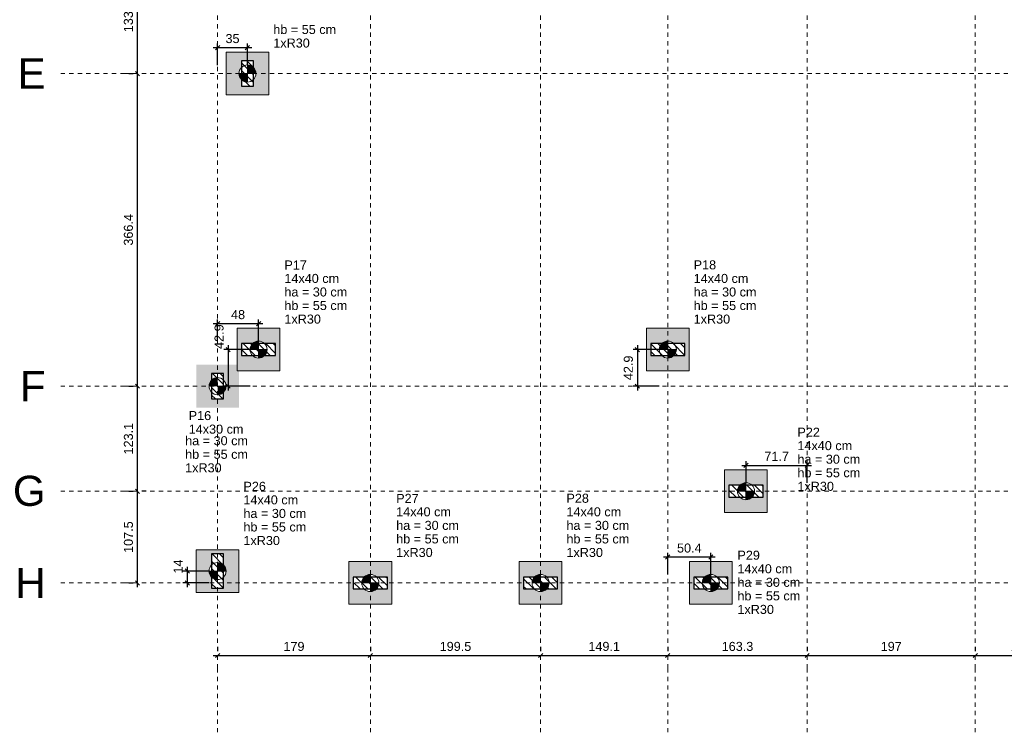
# Model space of a CAD drawing. Header units: millimetres. Extents: x 1434 to 2277, y -793 to -278.
# Tile 31 of 111: x 1519 to 1542, y -520 to -503. Entities that reach past the tile are written whole.
import ezdxf

# ---------------------------------------------------------------- set-up
doc = ezdxf.new("R2010")
doc.units = ezdxf.units.MM
doc.linetypes.add('Dashed', pattern=[0.75, 0.5, -0.25])
for name, color, linetype, lineweight in [('LC-Cotas', 7, 'Continuous', 5), ('LC-Eixos', 9, 'Dashed', 5), ('LC-Estacas dos blocos', 252, 'Continuous', 5), ('LC-Hachuras dos blocos', 43, 'Continuous', 5), ('LC-Hachuras dos pilares', 9, 'Continuous', 5), ('LC-Seção das fundações', 7, 'Continuous', 5), ('LC-Seção dos pilares', 4, 'Continuous', 30), ('LC-Textos', 192, 'Continuous', 20)]:
    doc.layers.add(name, color=color, linetype=linetype, lineweight=lineweight)
doc.styles.add('ARIAL', font='arial.ttf')
doc.styles.get("Standard").update_dxf_attribs({"font": 'arial.ttf'})
doc.dimstyles.new('UM_50.000000', dxfattribs={"dimtxt": 0.18, "dimasz": 0.1, "dimexe": 0.1, "dimexo": 0.2, "dimgap": 0, "dimtad": 1, "dimtih": 1, "dimtoh": 1, "dimdec": 1, "dimlfac": 50, "dimzin": 0, "dimdsep": 46, "dimtxsty": 'Standard', "dimcen": 0.09, "dimdle": 0.1, "dimadec": 1, "dimazin": 2, "dimtfac": 1, "dimtdec": 4, "dimtofl": 0, "dimtmove": 0, "dimatfit": 3, "dimfxl": 1, "dimtolj": 1, "dimarcsym": 0})
pattern_1 = [(135, (1523.5588, -516.48269), (-0.08838835, -0.08838835), [])]

# ---------------------------------------------------------------- blocks, each defined once
blk = doc.blocks.new('_Oblique')
at = {"color": 0, "linetype": 'ByBlock', "lineweight": -2}
blk.add_line((-0.5, -0.5), (0.5, 0.5), dxfattribs=at)
blk = doc.blocks.new('*D70')
at = {"layer": 'LC-Cotas', "color": 0, "lineweight": -2, "transparency": 16777216}
for p, q in [((1524.149, -510.863), (1523.537, -510.863)), ((1523.637, -510.763), (1523.637, -511.82)), ((1524.149, -511.72), (1523.537, -511.72))]:
    blk.add_line(p, q, dxfattribs=at)
at = {"layer": 'LC-Cotas', "color": 0, "lineweight": -2, "transparency": 16777216, "xscale": 0.1, "yscale": 0.1, "zscale": 0.1}
for p, rotation in [((1523.637, -510.863), 90), ((1523.637, -511.72), 270)]:
    blk.add_blockref('_Oblique', p, dxfattribs=dict(at, rotation=rotation))
at = {"layer": 'LC-Cotas', "color": 7, "transparency": 16777216, "insert": (1523.425, -510.559), "char_height": 0.2118, "attachment_point": 5, "rotation": 90, "style": 'ARIAL'}
blk.add_mtext('\\A1;42.9', dxfattribs=at)
blk = doc.blocks.new('*D71')
at = {"layer": 'LC-Cotas', "color": 0, "lineweight": -2, "transparency": 16777216}
for p, q in [((1533.74, -510.863), (1533.128, -510.863)), ((1533.228, -510.763), (1533.228, -511.82)), ((1533.74, -511.72), (1533.128, -511.72))]:
    blk.add_line(p, q, dxfattribs=at)
at = {"layer": 'LC-Cotas', "color": 0, "lineweight": -2, "transparency": 16777216, "xscale": 0.1, "yscale": 0.1, "zscale": 0.1}
for p, rotation in [((1533.228, -510.863), 90), ((1533.228, -511.72), 270)]:
    blk.add_blockref('_Oblique', p, dxfattribs=dict(at, rotation=rotation))
at = {"layer": 'LC-Cotas', "color": 7, "transparency": 16777216, "insert": (1533.016, -511.291), "char_height": 0.2118, "attachment_point": 5, "rotation": 90, "style": 'ARIAL'}
blk.add_mtext('\\A1;42.9', dxfattribs=at)
blk = doc.blocks.new('*D77')
at = {"layer": 'LC-Cotas', "color": 0, "lineweight": -2, "transparency": 16777216}
for p, q in [((1523.189, -516.053), (1522.577, -516.053)), ((1522.677, -515.953), (1522.677, -516.433)), ((1523.189, -516.333), (1522.577, -516.333))]:
    blk.add_line(p, q, dxfattribs=at)
at = {"layer": 'LC-Cotas', "color": 0, "lineweight": -2, "transparency": 16777216, "xscale": 0.1, "yscale": 0.1, "zscale": 0.1}
for p, rotation in [((1522.677, -516.053), 90), ((1522.677, -516.333), 270)]:
    blk.add_blockref('_Oblique', p, dxfattribs=dict(at, rotation=rotation))
at = {"layer": 'LC-Cotas', "color": 7, "transparency": 16777216, "insert": (1522.465, -515.947), "char_height": 0.2118, "attachment_point": 5, "rotation": 90, "style": 'ARIAL'}
blk.add_mtext('\\A1;14', dxfattribs=at)
blk = doc.blocks.new('*D84')
at = {"layer": 'LC-Cotas', "color": 0, "lineweight": -2, "transparency": 16777216}
for p, q in [((1523.389, -504.193), (1523.389, -503.687)), ((1524.089, -504.193), (1524.089, -503.687)), ((1524.189, -503.787), (1523.289, -503.787))]:
    blk.add_line(p, q, dxfattribs=at)
at = {"layer": 'LC-Cotas', "color": 0, "lineweight": -2, "transparency": 16777216, "xscale": 0.1, "yscale": 0.1, "zscale": 0.1, "rotation": 180}
blk.add_blockref('_Oblique', (1523.389, -503.787), dxfattribs=at)
at = {"layer": 'LC-Cotas', "color": 0, "lineweight": -2, "transparency": 16777216, "xscale": 0.1, "yscale": 0.1, "zscale": 0.1}
blk.add_blockref('_Oblique', (1524.089, -503.787), dxfattribs=at)
at = {"layer": 'LC-Cotas', "color": 7, "transparency": 16777216, "insert": (1523.739, -503.575), "char_height": 0.2118, "attachment_point": 5, "rotation": 0.0057, "style": 'ARIAL'}
blk.add_mtext('\\A1;35', dxfattribs=at)
blk = doc.blocks.new('*D86')
at = {"layer": 'LC-Cotas', "color": 0, "lineweight": -2, "transparency": 16777216}
for p, q in [((1523.389, -510.663), (1523.389, -510.157)), ((1524.349, -510.663), (1524.349, -510.157)), ((1524.449, -510.257), (1523.289, -510.257))]:
    blk.add_line(p, q, dxfattribs=at)
at = {"layer": 'LC-Cotas', "color": 0, "lineweight": -2, "transparency": 16777216, "xscale": 0.1, "yscale": 0.1, "zscale": 0.1, "rotation": 180}
blk.add_blockref('_Oblique', (1523.389, -510.257), dxfattribs=at)
at = {"layer": 'LC-Cotas', "color": 0, "lineweight": -2, "transparency": 16777216, "xscale": 0.1, "yscale": 0.1, "zscale": 0.1}
blk.add_blockref('_Oblique', (1524.349, -510.257), dxfattribs=at)
at = {"layer": 'LC-Cotas', "color": 7, "transparency": 16777216, "insert": (1523.869, -510.045), "char_height": 0.2118, "attachment_point": 5, "rotation": 0.0057, "style": 'ARIAL'}
blk.add_mtext('\\A1;48', dxfattribs=at)
blk = doc.blocks.new('*D88')
at = {"layer": 'LC-Cotas', "color": 0, "lineweight": -2, "transparency": 16777216}
for p, q in [((1535.673, -513.577), (1537.306, -513.577)), ((1535.773, -513.983), (1535.773, -513.477)), ((1537.206, -513.983), (1537.206, -513.477))]:
    blk.add_line(p, q, dxfattribs=at)
at = {"layer": 'LC-Cotas', "color": 0, "lineweight": -2, "transparency": 16777216, "xscale": 0.1, "yscale": 0.1, "zscale": 0.1, "rotation": 180}
blk.add_blockref('_Oblique', (1535.773, -513.577), dxfattribs=at)
at = {"layer": 'LC-Cotas', "color": 0, "lineweight": -2, "transparency": 16777216, "xscale": 0.1, "yscale": 0.1, "zscale": 0.1}
blk.add_blockref('_Oblique', (1537.206, -513.577), dxfattribs=at)
at = {"layer": 'LC-Cotas', "color": 7, "transparency": 16777216, "insert": (1536.49, -513.365), "char_height": 0.2118, "attachment_point": 5, "rotation": 0.0057, "style": 'ARIAL'}
blk.add_mtext('\\A1;71.7', dxfattribs=at)
blk = doc.blocks.new('*D90')
at = {"layer": 'LC-Cotas', "color": 0, "lineweight": -2, "transparency": 16777216}
for p, q in [((1533.94, -516.133), (1533.94, -515.627)), ((1534.949, -516.133), (1534.949, -515.627)), ((1535.049, -515.727), (1533.84, -515.727))]:
    blk.add_line(p, q, dxfattribs=at)
at = {"layer": 'LC-Cotas', "color": 0, "lineweight": -2, "transparency": 16777216, "xscale": 0.1, "yscale": 0.1, "zscale": 0.1, "rotation": 180}
blk.add_blockref('_Oblique', (1533.94, -515.727), dxfattribs=at)
at = {"layer": 'LC-Cotas', "color": 0, "lineweight": -2, "transparency": 16777216, "xscale": 0.1, "yscale": 0.1, "zscale": 0.1}
blk.add_blockref('_Oblique', (1534.949, -515.727), dxfattribs=at)
at = {"layer": 'LC-Cotas', "color": 7, "transparency": 16777216, "insert": (1534.444, -515.515), "char_height": 0.2118, "attachment_point": 5, "rotation": 0.0057, "style": 'ARIAL'}
blk.add_mtext('\\A1;50.4', dxfattribs=at)
blk = doc.blocks.new('*D93')
at = {"layer": 'LC-Cotas', "color": 0, "lineweight": -2, "transparency": 16777216}
for p, q in [((1521.512, -516.433), (1521.512, -514.083)), ((1521.312, -514.183), (1521.412, -514.183)), ((1521.312, -516.333), (1521.412, -516.333))]:
    blk.add_line(p, q, dxfattribs=at)
at = {"layer": 'LC-Cotas', "color": 0, "lineweight": -2, "transparency": 16777216, "xscale": 0.1, "yscale": 0.1, "zscale": 0.1}
for p, rotation in [((1521.512, -514.183), 90), ((1521.512, -516.333), 270)]:
    blk.add_blockref('_Oblique', p, dxfattribs=dict(at, rotation=rotation))
at = {"layer": 'LC-Cotas', "color": 7, "transparency": 16777216, "insert": (1521.3, -515.258), "char_height": 0.2118, "attachment_point": 5, "rotation": 90, "style": 'ARIAL'}
blk.add_mtext('\\A1;107.5', dxfattribs=at)
blk = doc.blocks.new('*D94')
at = {"layer": 'LC-Cotas', "color": 0, "lineweight": -2, "transparency": 16777216}
for p, q in [((1521.312, -511.72), (1521.412, -511.72)), ((1521.512, -514.283), (1521.512, -511.62)), ((1521.712, -514.183), (1521.612, -514.183))]:
    blk.add_line(p, q, dxfattribs=at)
at = {"layer": 'LC-Cotas', "color": 0, "lineweight": -2, "transparency": 16777216, "xscale": 0.1, "yscale": 0.1, "zscale": 0.1}
for p, rotation in [((1521.512, -511.72), 90), ((1521.512, -514.183), 270)]:
    blk.add_blockref('_Oblique', p, dxfattribs=dict(at, rotation=rotation))
at = {"layer": 'LC-Cotas', "color": 7, "transparency": 16777216, "insert": (1521.3, -512.951), "char_height": 0.2118, "attachment_point": 5, "rotation": 90, "style": 'ARIAL'}
blk.add_mtext('\\A1;123.1', dxfattribs=at)
blk = doc.blocks.new('*D95')
at = {"layer": 'LC-Cotas', "color": 0, "lineweight": -2, "transparency": 16777216}
for p, q in [((1521.312, -504.393), (1521.412, -504.393)), ((1521.512, -511.82), (1521.512, -504.293)), ((1521.312, -511.72), (1521.412, -511.72))]:
    blk.add_line(p, q, dxfattribs=at)
at = {"layer": 'LC-Cotas', "color": 0, "lineweight": -2, "transparency": 16777216, "xscale": 0.1, "yscale": 0.1, "zscale": 0.1}
for p, rotation in [((1521.512, -504.393), 90), ((1521.512, -511.72), 270)]:
    blk.add_blockref('_Oblique', p, dxfattribs=dict(at, rotation=rotation))
at = {"layer": 'LC-Cotas', "color": 7, "transparency": 16777216, "insert": (1521.3, -508.056), "char_height": 0.2118, "attachment_point": 5, "rotation": 90, "style": 'ARIAL'}
blk.add_mtext('\\A1;366.4', dxfattribs=at)
blk = doc.blocks.new('*D96')
at = {"layer": 'LC-Cotas', "color": 0, "lineweight": -2, "transparency": 16777216}
for p, q in [((1521.512, -504.493), (1521.512, -501.617)), ((1521.312, -501.717), (1521.412, -501.717)), ((1521.312, -504.393), (1521.412, -504.393))]:
    blk.add_line(p, q, dxfattribs=at)
at = {"layer": 'LC-Cotas', "color": 0, "lineweight": -2, "transparency": 16777216, "xscale": 0.1, "yscale": 0.1, "zscale": 0.1}
for p, rotation in [((1521.512, -501.717), 90), ((1521.512, -504.393), 270)]:
    blk.add_blockref('_Oblique', p, dxfattribs=dict(at, rotation=rotation))
at = {"layer": 'LC-Cotas', "color": 7, "transparency": 16777216, "insert": (1521.3, -503.055), "char_height": 0.2118, "attachment_point": 5, "rotation": 90, "style": 'ARIAL'}
blk.add_mtext('\\A1;133.8', dxfattribs=at)
blk = doc.blocks.new('*D100')
at = {"layer": 'LC-Cotas', "color": 0, "lineweight": -2, "transparency": 16777216}
for p, q in [((1523.389, -517.833), (1523.389, -517.933)), ((1526.969, -517.833), (1526.969, -517.933)), ((1523.289, -518.033), (1527.069, -518.033))]:
    blk.add_line(p, q, dxfattribs=at)
at = {"layer": 'LC-Cotas', "color": 0, "lineweight": -2, "transparency": 16777216, "xscale": 0.1, "yscale": 0.1, "zscale": 0.1, "rotation": 180}
blk.add_blockref('_Oblique', (1523.389, -518.033), dxfattribs=at)
at = {"layer": 'LC-Cotas', "color": 0, "lineweight": -2, "transparency": 16777216, "xscale": 0.1, "yscale": 0.1, "zscale": 0.1}
blk.add_blockref('_Oblique', (1526.969, -518.033), dxfattribs=at)
at = {"layer": 'LC-Cotas', "color": 7, "transparency": 16777216, "insert": (1525.179, -517.821), "char_height": 0.2118, "attachment_point": 5, "rotation": 0.0057, "style": 'ARIAL'}
blk.add_mtext('\\A1;179', dxfattribs=at)
blk = doc.blocks.new('*D101')
at = {"layer": 'LC-Cotas', "color": 0, "lineweight": -2, "transparency": 16777216}
for p, q in [((1526.969, -517.833), (1526.969, -517.933)), ((1530.959, -517.833), (1530.959, -517.933)), ((1526.869, -518.033), (1531.059, -518.033))]:
    blk.add_line(p, q, dxfattribs=at)
at = {"layer": 'LC-Cotas', "color": 0, "lineweight": -2, "transparency": 16777216, "xscale": 0.1, "yscale": 0.1, "zscale": 0.1, "rotation": 180}
blk.add_blockref('_Oblique', (1526.969, -518.033), dxfattribs=at)
at = {"layer": 'LC-Cotas', "color": 0, "lineweight": -2, "transparency": 16777216, "xscale": 0.1, "yscale": 0.1, "zscale": 0.1}
blk.add_blockref('_Oblique', (1530.959, -518.033), dxfattribs=at)
at = {"layer": 'LC-Cotas', "color": 7, "transparency": 16777216, "insert": (1528.964, -517.821), "char_height": 0.2118, "attachment_point": 5, "rotation": 0.0057, "style": 'ARIAL'}
blk.add_mtext('\\A1;199.5', dxfattribs=at)
blk = doc.blocks.new('*D102')
at = {"layer": 'LC-Cotas', "color": 0, "lineweight": -2, "transparency": 16777216}
for p, q in [((1530.959, -517.833), (1530.959, -517.933)), ((1533.94, -517.833), (1533.94, -517.933)), ((1530.859, -518.033), (1534.04, -518.033))]:
    blk.add_line(p, q, dxfattribs=at)
at = {"layer": 'LC-Cotas', "color": 0, "lineweight": -2, "transparency": 16777216, "xscale": 0.1, "yscale": 0.1, "zscale": 0.1, "rotation": 180}
blk.add_blockref('_Oblique', (1530.959, -518.033), dxfattribs=at)
at = {"layer": 'LC-Cotas', "color": 0, "lineweight": -2, "transparency": 16777216, "xscale": 0.1, "yscale": 0.1, "zscale": 0.1}
blk.add_blockref('_Oblique', (1533.94, -518.033), dxfattribs=at)
at = {"layer": 'LC-Cotas', "color": 7, "transparency": 16777216, "insert": (1532.449, -517.821), "char_height": 0.2118, "attachment_point": 5, "rotation": 0.0057, "style": 'ARIAL'}
blk.add_mtext('\\A1;149.1', dxfattribs=at)
blk = doc.blocks.new('*D103')
at = {"layer": 'LC-Cotas', "color": 0, "lineweight": -2, "transparency": 16777216}
for p, q in [((1533.94, -517.833), (1533.94, -517.933)), ((1537.206, -517.833), (1537.206, -517.933)), ((1533.84, -518.033), (1537.306, -518.033))]:
    blk.add_line(p, q, dxfattribs=at)
at = {"layer": 'LC-Cotas', "color": 0, "lineweight": -2, "transparency": 16777216, "xscale": 0.1, "yscale": 0.1, "zscale": 0.1, "rotation": 180}
blk.add_blockref('_Oblique', (1533.94, -518.033), dxfattribs=at)
at = {"layer": 'LC-Cotas', "color": 0, "lineweight": -2, "transparency": 16777216, "xscale": 0.1, "yscale": 0.1, "zscale": 0.1}
blk.add_blockref('_Oblique', (1537.206, -518.033), dxfattribs=at)
at = {"layer": 'LC-Cotas', "color": 7, "transparency": 16777216, "insert": (1535.573, -517.821), "char_height": 0.2118, "attachment_point": 5, "rotation": 0.0057, "style": 'ARIAL'}
blk.add_mtext('\\A1;163.3', dxfattribs=at)
blk = doc.blocks.new('*D104')
at = {"layer": 'LC-Cotas', "color": 0, "lineweight": -2, "transparency": 16777216}
for p, q in [((1537.206, -517.833), (1537.206, -517.933)), ((1541.146, -517.833), (1541.146, -517.933)), ((1537.106, -518.033), (1541.246, -518.033))]:
    blk.add_line(p, q, dxfattribs=at)
at = {"layer": 'LC-Cotas', "color": 0, "lineweight": -2, "transparency": 16777216, "xscale": 0.1, "yscale": 0.1, "zscale": 0.1, "rotation": 180}
blk.add_blockref('_Oblique', (1537.206, -518.033), dxfattribs=at)
at = {"layer": 'LC-Cotas', "color": 0, "lineweight": -2, "transparency": 16777216, "xscale": 0.1, "yscale": 0.1, "zscale": 0.1}
blk.add_blockref('_Oblique', (1541.146, -518.033), dxfattribs=at)
at = {"layer": 'LC-Cotas', "color": 7, "transparency": 16777216, "insert": (1539.176, -517.821), "char_height": 0.2118, "attachment_point": 5, "rotation": 0.0057, "style": 'ARIAL'}
blk.add_mtext('\\A1;197', dxfattribs=at)
blk = doc.blocks.new('*D105')
at = {"layer": 'LC-Cotas', "color": 0, "lineweight": -2, "transparency": 16777216}
for p, q in [((1541.146, -517.833), (1541.146, -517.933)), ((1543.553, -517.833), (1543.553, -517.933)), ((1541.046, -518.033), (1543.653, -518.033))]:
    blk.add_line(p, q, dxfattribs=at)
at = {"layer": 'LC-Cotas', "color": 0, "lineweight": -2, "transparency": 16777216, "xscale": 0.1, "yscale": 0.1, "zscale": 0.1, "rotation": 180}
blk.add_blockref('_Oblique', (1541.146, -518.033), dxfattribs=at)
at = {"layer": 'LC-Cotas', "color": 0, "lineweight": -2, "transparency": 16777216, "xscale": 0.1, "yscale": 0.1, "zscale": 0.1}
blk.add_blockref('_Oblique', (1543.553, -518.033), dxfattribs=at)
at = {"layer": 'LC-Cotas', "color": 7, "transparency": 16777216, "insert": (1542.35, -517.821), "char_height": 0.2118, "attachment_point": 5, "rotation": 0.0057, "style": 'ARIAL'}
blk.add_mtext('\\A1;120.3', dxfattribs=at)

msp = doc.modelspace()

# ---------------------------------------------------------------- hatches: boundary and pattern name
at = {"layer": 'LC-Estacas dos blocos', "linetype": 'Continuous'}
for points in [[(1524.037, -504.5859), (1524.0888, -504.5927), (1524.0888, -504.3927), (1523.8888, -504.3927), (1523.8956, -504.4445), (1523.9156, -504.4927), (1523.9474, -504.5341), (1523.9888, -504.5659), (1524.037, -504.5859)], [(1524.282, -504.3409), (1524.262, -504.2927), (1524.2302, -504.2513), (1524.1888, -504.2195), (1524.1406, -504.1995), (1524.0888, -504.1927), (1524.0888, -504.3927), (1524.2888, -504.3927), (1524.282, -504.3409)], [(1524.1488, -510.8627), (1524.3488, -510.8627), (1524.3488, -510.6627), (1524.297, -510.6695), (1524.2488, -510.6895), (1524.2074, -510.7213), (1524.1756, -510.7627), (1524.1556, -510.8109), (1524.1488, -510.8627)], [(1524.4902, -511.0041), (1524.522, -510.9627), (1524.542, -510.9145), (1524.5488, -510.8627), (1524.3488, -510.8627), (1524.3488, -511.0627), (1524.4006, -511.0559), (1524.4488, -511.0359), (1524.4902, -511.0041)], [(1533.74, -510.8627), (1533.94, -510.8627), (1533.94, -510.6627), (1533.8882, -510.6695), (1533.84, -510.6895), (1533.7986, -510.7213), (1533.7668, -510.7627), (1533.7468, -510.8109), (1533.74, -510.8627)], [(1534.0814, -511.0041), (1534.1132, -510.9627), (1534.1332, -510.9145), (1534.14, -510.8627), (1533.94, -510.8627), (1533.94, -511.0627), (1533.9918, -511.0559), (1534.04, -511.0359), (1534.0814, -511.0041)], [(1523.1888, -511.7201), (1523.3888, -511.7201), (1523.3888, -511.5201), (1523.337, -511.5269), (1523.2888, -511.5469), (1523.2474, -511.5787), (1523.2156, -511.6201), (1523.1956, -511.6683), (1523.1888, -511.7201)], [(1523.5302, -511.8615), (1523.562, -511.8201), (1523.582, -511.7719), (1523.5888, -511.7201), (1523.3888, -511.7201), (1523.3888, -511.9201), (1523.4406, -511.9133), (1523.4888, -511.8933), (1523.5302, -511.8615)], [(1535.5726, -514.1827), (1535.7726, -514.1827), (1535.7726, -513.9827), (1535.7208, -513.9895), (1535.6726, -514.0095), (1535.6312, -514.0413), (1535.5994, -514.0827), (1535.5794, -514.1309), (1535.5726, -514.1827)], [(1535.914, -514.3241), (1535.9458, -514.2827), (1535.9658, -514.2345), (1535.9726, -514.1827), (1535.7726, -514.1827), (1535.7726, -514.3827), (1535.8244, -514.3759), (1535.8726, -514.3559), (1535.914, -514.3241)], [(1523.5888, -516.0527), (1523.582, -516.0009), (1523.562, -515.9527), (1523.5302, -515.9113), (1523.4888, -515.8795), (1523.4406, -515.8595), (1523.3888, -515.8527), (1523.3888, -516.0527), (1523.5888, -516.0527)], [(1523.337, -516.2459), (1523.3888, -516.2527), (1523.3888, -516.0527), (1523.1888, -516.0527), (1523.1956, -516.1045), (1523.2156, -516.1527), (1523.2474, -516.1941), (1523.2888, -516.2259), (1523.337, -516.2459)], [(1526.7688, -516.3327), (1526.9688, -516.3327), (1526.9688, -516.1327), (1526.917, -516.1395), (1526.8688, -516.1595), (1526.8274, -516.1913), (1526.7956, -516.2327), (1526.7756, -516.2809), (1526.7688, -516.3327)], [(1530.7588, -516.3327), (1530.9588, -516.3327), (1530.9588, -516.1327), (1530.907, -516.1395), (1530.8588, -516.1595), (1530.8174, -516.1913), (1530.7856, -516.2327), (1530.7656, -516.2809), (1530.7588, -516.3327)], [(1534.7488, -516.3327), (1534.9488, -516.3327), (1534.9488, -516.1327), (1534.897, -516.1395), (1534.8488, -516.1595), (1534.8074, -516.1913), (1534.7756, -516.2327), (1534.7556, -516.2809), (1534.7488, -516.3327)], [(1527.0688, -516.5059), (1527.1102, -516.4741), (1527.142, -516.4327), (1527.162, -516.3845), (1527.1688, -516.3327), (1526.9688, -516.3327), (1526.9688, -516.5327), (1527.0206, -516.5259), (1527.0688, -516.5059)], [(1531.1002, -516.4741), (1531.132, -516.4327), (1531.152, -516.3845), (1531.1588, -516.3327), (1530.9588, -516.3327), (1530.9588, -516.5327), (1531.0106, -516.5259), (1531.0588, -516.5059), (1531.1002, -516.4741)], [(1535.0902, -516.4741), (1535.122, -516.4327), (1535.142, -516.3845), (1535.1488, -516.3327), (1534.9488, -516.3327), (1534.9488, -516.5327), (1535.0006, -516.5259), (1535.0488, -516.5059), (1535.0902, -516.4741)]]:
    msp.add_hatch(color=256, dxfattribs=at).paths.add_polyline_path(points)
at = {"layer": 'LC-Hachuras dos blocos', "linetype": 'Continuous'}
h = msp.add_hatch(color=256, dxfattribs=at)
h.paths.add_polyline_path([(1523.5888, -503.8927), (1523.5888, -504.8927), (1524.5888, -504.8927), (1524.5888, -503.8927), (1523.5888, -503.8927)])
h.paths.add_polyline_path([(1524.2288, -504.5352), (1524.2302, -504.5341), (1524.262, -504.4927), (1524.282, -504.4445), (1524.2888, -504.3927), (1524.282, -504.3409), (1524.262, -504.2927), (1524.2302, -504.2513), (1524.2288, -504.2502), (1524.2288, -504.0927), (1523.9488, -504.0927), (1523.9488, -504.2502), (1523.9474, -504.2513), (1523.9156, -504.2927), (1523.8956, -504.3409), (1523.8888, -504.3927), (1523.8956, -504.4445), (1523.9156, -504.4927), (1523.9474, -504.5341), (1523.9488, -504.5352), (1523.9488, -504.6927), (1524.2288, -504.6927), (1524.2288, -504.5352)], flags=0)
h = msp.add_hatch(color=256, dxfattribs=at)
h.paths.add_polyline_path([(1522.8888, -512.2201), (1523.3888, -512.2201), (1523.3888, -512.0201), (1523.2488, -512.0201), (1523.2488, -511.8629, -0.2015128), (1523.1888, -511.7201), (1522.8888, -511.7201)])
h.paths.add_polyline_path([(1523.2488, -511.4201), (1523.3888, -511.4201), (1523.3888, -511.2201), (1522.8888, -511.2201), (1522.8888, -511.7201), (1523.1888, -511.7201, -0.2015128), (1523.2488, -511.5773)])
h.paths.add_polyline_path([(1523.5288, -512.0201), (1523.3888, -512.0201), (1523.3888, -512.2201), (1523.8888, -512.2201), (1523.8888, -511.7201), (1523.5888, -511.7201, -0.2015128), (1523.5288, -511.8629)])
h.paths.add_polyline_path([(1523.8888, -511.7201), (1523.8888, -511.3627), (1523.8488, -511.3627), (1523.8488, -511.2201), (1523.3888, -511.2201), (1523.3888, -511.4201), (1523.5288, -511.4201), (1523.5288, -511.5773, -0.2015128), (1523.5888, -511.7201)])
h.paths.add_polyline_path([(1523.6449, -510.895), (1523.6449, -510.2132), (1523.2085, -510.2132), (1523.2085, -510.895)], flags=9)
h = msp.add_hatch(color=256, dxfattribs=at)
h.paths.add_polyline_path([(1524.8488, -510.3627), (1523.8488, -510.3627), (1523.8488, -511.3627), (1524.8488, -511.3627), (1524.8488, -510.3627)])
h.paths.add_polyline_path([(1524.4006, -511.0559), (1524.4488, -511.0359), (1524.4902, -511.0041), (1524.4913, -511.0027), (1524.7488, -511.0027), (1524.7488, -510.7227), (1524.4913, -510.7227), (1524.4902, -510.7213), (1524.4488, -510.6895), (1524.4006, -510.6695), (1524.3488, -510.6627), (1524.297, -510.6695), (1524.2488, -510.6895), (1524.2074, -510.7213), (1524.2063, -510.7227), (1523.9488, -510.7227), (1523.9488, -511.0027), (1524.2063, -511.0027), (1524.2074, -511.0041), (1524.2488, -511.0359), (1524.297, -511.0559), (1524.3488, -511.0627), (1524.4006, -511.0559)], flags=0)
h = msp.add_hatch(color=256, dxfattribs=at)
h.paths.add_polyline_path([(1534.44, -510.3627), (1533.44, -510.3627), (1533.44, -511.3627), (1534.44, -511.3627), (1534.44, -510.3627)])
h.paths.add_polyline_path([(1533.9918, -511.0559), (1534.04, -511.0359), (1534.0814, -511.0041), (1534.0825, -511.0027), (1534.34, -511.0027), (1534.34, -510.7227), (1534.0825, -510.7227), (1534.0814, -510.7213), (1534.04, -510.6895), (1533.9918, -510.6695), (1533.94, -510.6627), (1533.8882, -510.6695), (1533.84, -510.6895), (1533.7986, -510.7213), (1533.7975, -510.7227), (1533.54, -510.7227), (1533.54, -511.0027), (1533.7975, -511.0027), (1533.7986, -511.0041), (1533.84, -511.0359), (1533.8882, -511.0559), (1533.94, -511.0627), (1533.9918, -511.0559)], flags=0)
h = msp.add_hatch(color=256, dxfattribs=at)
h.paths.add_polyline_path([(1536.2726, -513.6827), (1535.2726, -513.6827), (1535.2726, -514.6827), (1536.2726, -514.6827), (1536.2726, -513.6827)])
h.paths.add_polyline_path([(1535.8244, -514.3759), (1535.8726, -514.3559), (1535.914, -514.3241), (1535.9151, -514.3227), (1536.1726, -514.3227), (1536.1726, -514.0427), (1535.9151, -514.0427), (1535.914, -514.0413), (1535.8726, -514.0095), (1535.8244, -513.9895), (1535.7726, -513.9827), (1535.7208, -513.9895), (1535.6726, -514.0095), (1535.6312, -514.0413), (1535.6301, -514.0427), (1535.3726, -514.0427), (1535.3726, -514.3227), (1535.6301, -514.3227), (1535.6312, -514.3241), (1535.6726, -514.3559), (1535.7208, -514.3759), (1535.7726, -514.3827), (1535.8244, -514.3759)], flags=0)
h = msp.add_hatch(color=256, dxfattribs=at)
h.paths.add_polyline_path([(1523.8888, -516.5527), (1523.8888, -515.5527), (1522.8888, -515.5527), (1522.8888, -516.5527), (1523.8888, -516.5527)])
h.paths.add_polyline_path([(1523.5288, -516.1952), (1523.5302, -516.1941), (1523.562, -516.1527), (1523.582, -516.1045), (1523.5888, -516.0527), (1523.582, -516.0009), (1523.562, -515.9527), (1523.5302, -515.9113), (1523.5288, -515.9102), (1523.5288, -515.6527), (1523.2488, -515.6527), (1523.2488, -515.9102), (1523.2474, -515.9113), (1523.2156, -515.9527), (1523.1956, -516.0009), (1523.1888, -516.0527), (1523.1956, -516.1045), (1523.2156, -516.1527), (1523.2474, -516.1941), (1523.2488, -516.1952), (1523.2488, -516.4527), (1523.5288, -516.4527), (1523.5288, -516.1952)], flags=0)
h = msp.add_hatch(color=256, dxfattribs=at)
h.paths.add_polyline_path([(1527.4688, -515.8327), (1526.4688, -515.8327), (1526.4688, -516.8327), (1527.4688, -516.8327), (1527.4688, -515.8327)])
h.paths.add_polyline_path([(1527.0206, -516.5259), (1527.0688, -516.5059), (1527.1102, -516.4741), (1527.1113, -516.4727), (1527.3688, -516.4727), (1527.3688, -516.1927), (1527.1113, -516.1927), (1527.1102, -516.1913), (1527.0688, -516.1595), (1527.0206, -516.1395), (1526.9688, -516.1327), (1526.917, -516.1395), (1526.8688, -516.1595), (1526.8274, -516.1913), (1526.8263, -516.1927), (1526.5688, -516.1927), (1526.5688, -516.4727), (1526.8263, -516.4727), (1526.8274, -516.4741), (1526.8688, -516.5059), (1526.917, -516.5259), (1526.9688, -516.5327), (1527.0206, -516.5259)], flags=0)
h = msp.add_hatch(color=256, dxfattribs=at)
h.paths.add_polyline_path([(1531.4588, -515.8327), (1530.4588, -515.8327), (1530.4588, -516.8327), (1531.4588, -516.8327), (1531.4588, -515.8327)])
h.paths.add_polyline_path([(1531.0106, -516.5259), (1531.0588, -516.5059), (1531.1002, -516.4741), (1531.1013, -516.4727), (1531.3588, -516.4727), (1531.3588, -516.1927), (1531.1013, -516.1927), (1531.1002, -516.1913), (1531.0588, -516.1595), (1531.0106, -516.1395), (1530.9588, -516.1327), (1530.907, -516.1395), (1530.8588, -516.1595), (1530.8174, -516.1913), (1530.8163, -516.1927), (1530.5588, -516.1927), (1530.5588, -516.4727), (1530.8163, -516.4727), (1530.8174, -516.4741), (1530.8588, -516.5059), (1530.907, -516.5259), (1530.9588, -516.5327), (1531.0106, -516.5259)], flags=0)
h = msp.add_hatch(color=256, dxfattribs=at)
h.paths.add_polyline_path([(1535.4488, -515.8327), (1534.4488, -515.8327), (1534.4488, -516.8327), (1535.4488, -516.8327), (1535.4488, -515.8327)])
h.paths.add_polyline_path([(1535.0006, -516.5259), (1535.0488, -516.5059), (1535.0902, -516.4741), (1535.0913, -516.4727), (1535.3488, -516.4727), (1535.3488, -516.1927), (1535.0913, -516.1927), (1535.0902, -516.1913), (1535.0488, -516.1595), (1535.0006, -516.1395), (1534.9488, -516.1327), (1534.897, -516.1395), (1534.8488, -516.1595), (1534.8074, -516.1913), (1534.8063, -516.1927), (1534.5488, -516.1927), (1534.5488, -516.4727), (1534.8063, -516.4727), (1534.8074, -516.4741), (1534.8488, -516.5059), (1534.897, -516.5259), (1534.9488, -516.5327), (1535.0006, -516.5259)], flags=0)
at = {"layer": 'LC-Hachuras dos pilares', "linetype": 'Continuous'}
h = msp.add_hatch(dxfattribs=at)
h.set_pattern_fill('ANSI31', color=256, angle=90, style=0)
h.set_pattern_definition(pattern_1)
h.paths.add_polyline_path([(1523.9488, -504.6927), (1524.2288, -504.6927), (1524.2288, -504.0927), (1523.9488, -504.0927), (1523.9488, -504.6927)])
h = msp.add_hatch(dxfattribs=at)
h.set_pattern_fill('ANSI31', color=256, angle=90, style=0)
h.set_pattern_definition(pattern_1)
h.paths.add_polyline_path([(1523.9488, -510.7227), (1523.9488, -511.0027), (1524.7488, -511.0027), (1524.7488, -510.7227), (1523.9488, -510.7227)])
h = msp.add_hatch(dxfattribs=at)
h.set_pattern_fill('ANSI31', color=256, angle=90, style=0)
h.set_pattern_definition(pattern_1)
h.paths.add_polyline_path([(1533.54, -510.7227), (1533.54, -511.0027), (1534.34, -511.0027), (1534.34, -510.7227), (1533.54, -510.7227)])
h = msp.add_hatch(dxfattribs=at)
h.set_pattern_fill('ANSI31', color=256, angle=90, style=0)
h.set_pattern_definition(pattern_1)
h.paths.add_polyline_path([(1523.5288, -511.4201), (1523.2488, -511.4201), (1523.2488, -512.0201), (1523.5288, -512.0201), (1523.5288, -511.4201)])
h = msp.add_hatch(dxfattribs=at)
h.set_pattern_fill('ANSI31', color=256, angle=90, style=0)
h.set_pattern_definition(pattern_1)
h.paths.add_polyline_path([(1535.3726, -514.0427), (1535.3726, -514.3227), (1536.1726, -514.3227), (1536.1726, -514.0427), (1535.3726, -514.0427)])
h = msp.add_hatch(dxfattribs=at)
h.set_pattern_fill('ANSI31', color=256, angle=90, style=0)
h.set_pattern_definition(pattern_1)
h.paths.add_polyline_path([(1523.5288, -515.6527), (1523.2488, -515.6527), (1523.2488, -516.4527), (1523.5288, -516.4527), (1523.5288, -515.6527)])
h = msp.add_hatch(dxfattribs=at)
h.set_pattern_fill('ANSI31', color=256, angle=90, style=0)
h.set_pattern_definition(pattern_1)
h.paths.add_polyline_path([(1526.5688, -516.1927), (1526.5688, -516.4727), (1527.3688, -516.4727), (1527.3688, -516.1927), (1526.5688, -516.1927)])
h = msp.add_hatch(dxfattribs=at)
h.set_pattern_fill('ANSI31', color=256, angle=90, style=0)
h.set_pattern_definition(pattern_1)
h.paths.add_polyline_path([(1530.5588, -516.1927), (1530.5588, -516.4727), (1531.3588, -516.4727), (1531.3588, -516.1927), (1530.5588, -516.1927)])
h = msp.add_hatch(dxfattribs=at)
h.set_pattern_fill('ANSI31', color=256, angle=90, style=0)
h.set_pattern_definition(pattern_1)
h.paths.add_polyline_path([(1534.5488, -516.1927), (1534.5488, -516.4727), (1535.3488, -516.4727), (1535.3488, -516.1927), (1534.5488, -516.1927)])

# ---------------------------------------------------------------- linework, layer by layer
at = {"layer": 'LC-Eixos', "ltscale": 0.2}
for p, q in [((1523.3888, -481.6342), (1523.3888, -518.3327)), ((1526.9688, -481.6342), (1526.9688, -518.3327)), ((1530.9588, -481.6342), (1530.9588, -518.3327)), ((1533.94, -481.6342), (1533.94, -518.3327)), ((1537.2064, -481.6342), (1537.2064, -518.3327)), ((1541.1464, -481.6342), (1541.1464, -518.3327)), ((1519.7121, -504.3927), (1521.2121, -504.3927)), ((1521.2121, -504.3927), (1559.9851, -504.3927)), ((1519.7121, -511.7201), (1521.2121, -511.7201)), ((1521.2121, -511.7201), (1559.9851, -511.7201)), ((1519.7121, -514.1827), (1521.2121, -514.1827)), ((1521.2121, -514.1827), (1559.9851, -514.1827)), ((1519.7121, -516.3327), (1521.2121, -516.3327)), ((1521.2121, -516.3327), (1559.9851, -516.3327)), ((1523.3888, -519.8327), (1523.3888, -518.3327)), ((1526.9688, -519.8327), (1526.9688, -518.3327)), ((1530.9588, -519.8327), (1530.9588, -518.3327)), ((1533.94, -519.8327), (1533.94, -518.3327)), ((1537.2064, -519.8327), (1537.2064, -518.3327)), ((1541.1464, -519.8327), (1541.1464, -518.3327))]:
    msp.add_line(p, q, dxfattribs=at)
at = {"layer": 'LC-Estacas dos blocos'}
for p, q in [((1523.8888, -504.3927), (1524.2888, -504.3927)), ((1524.0888, -504.5927), (1524.0888, -504.1927)), ((1524.1488, -510.8627), (1524.5488, -510.8627)), ((1524.3488, -510.6627), (1524.3488, -511.0627)), ((1533.74, -510.8627), (1534.14, -510.8627)), ((1533.94, -510.6627), (1533.94, -511.0627)), ((1535.7726, -513.9827), (1535.7726, -514.3827)), ((1535.5726, -514.1827), (1535.9726, -514.1827)), ((1523.3888, -515.8527), (1523.3888, -516.2527)), ((1523.5888, -516.0527), (1523.1888, -516.0527)), ((1526.9688, -516.1327), (1526.9688, -516.5327)), ((1530.9588, -516.1327), (1530.9588, -516.5327)), ((1534.9488, -516.1327), (1534.9488, -516.5327)), ((1526.7688, -516.3327), (1527.1688, -516.3327)), ((1530.7588, -516.3327), (1531.1588, -516.3327)), ((1534.7488, -516.3327), (1535.1488, -516.3327))]:
    msp.add_line(p, q, dxfattribs=at)
for centre in [(1524.0888, -504.3927), (1524.3488, -510.8627), (1533.94, -510.8627), (1523.3888, -511.7201), (1535.7726, -514.1827), (1523.3888, -516.0527), (1526.9688, -516.3327), (1530.9588, -516.3327), (1534.9488, -516.3327)]:
    msp.add_circle(centre, 0.2, dxfattribs=at)
at = {"layer": 'LC-Seção das fundações'}
for points in [[(1523.5888, -503.8927), (1523.5888, -504.8927), (1524.5888, -504.8927), (1524.5888, -503.8927), (1523.5888, -503.8927)], [(1524.8488, -510.3627), (1523.8488, -510.3627), (1523.8488, -511.3627), (1524.8488, -511.3627), (1524.8488, -510.3627)], [(1534.44, -510.3627), (1533.44, -510.3627), (1533.44, -511.3627), (1534.44, -511.3627), (1534.44, -510.3627)], [(1536.2726, -513.6827), (1535.2726, -513.6827), (1535.2726, -514.6827), (1536.2726, -514.6827), (1536.2726, -513.6827)], [(1523.8888, -516.5527), (1523.8888, -515.5527), (1522.8888, -515.5527), (1522.8888, -516.5527), (1523.8888, -516.5527)], [(1527.4688, -515.8327), (1526.4688, -515.8327), (1526.4688, -516.8327), (1527.4688, -516.8327), (1527.4688, -515.8327)], [(1531.4588, -515.8327), (1530.4588, -515.8327), (1530.4588, -516.8327), (1531.4588, -516.8327), (1531.4588, -515.8327)], [(1535.4488, -515.8327), (1534.4488, -515.8327), (1534.4488, -516.8327), (1535.4488, -516.8327), (1535.4488, -515.8327)]]:
    msp.add_lwpolyline(points, close=True, dxfattribs=at)
at = {"layer": 'LC-Seção dos pilares'}
for points in [[(1523.9488, -504.6927), (1524.2288, -504.6927), (1524.2288, -504.0927), (1523.9488, -504.0927), (1523.9488, -504.6927)], [(1523.9488, -510.7227), (1523.9488, -511.0027), (1524.7488, -511.0027), (1524.7488, -510.7227), (1523.9488, -510.7227)], [(1533.54, -510.7227), (1533.54, -511.0027), (1534.34, -511.0027), (1534.34, -510.7227), (1533.54, -510.7227)], [(1523.5288, -511.4201), (1523.2488, -511.4201), (1523.2488, -512.0201), (1523.5288, -512.0201), (1523.5288, -511.4201)], [(1535.3726, -514.0427), (1535.3726, -514.3227), (1536.1726, -514.3227), (1536.1726, -514.0427), (1535.3726, -514.0427)], [(1523.5288, -515.6527), (1523.2488, -515.6527), (1523.2488, -516.4527), (1523.5288, -516.4527), (1523.5288, -515.6527)], [(1526.5688, -516.1927), (1526.5688, -516.4727), (1527.3688, -516.4727), (1527.3688, -516.1927), (1526.5688, -516.1927)], [(1530.5588, -516.1927), (1530.5588, -516.4727), (1531.3588, -516.4727), (1531.3588, -516.1927), (1530.5588, -516.1927)], [(1534.5488, -516.1927), (1534.5488, -516.4727), (1535.3488, -516.4727), (1535.3488, -516.1927), (1534.5488, -516.1927)]]:
    msp.add_lwpolyline(points, close=True, dxfattribs=at)

# ---------------------------------------------------------------- texts
at = {"layer": 'LC-Textos', "linetype": 'Continuous', "line_spacing_factor": 0.798, "style": 'ARIAL'}
for s, insert, char_height, width, attachment_point in [('hb = 55 cm', (1524.6947, -503.4691), 0.2118, 2.981061, 7), ('1xR30', (1524.6947, -503.7868), 0.2118, 1.72557, 7), ('E', (1519.3591, -504.7457), 0.706, 1.319038, 9), ('P17', (1524.9547, -508.986), 0.2118, 1.065708, 7), ('P18', (1534.5459, -508.986), 0.2118, 1.065708, 7), ('14x40 cm', (1524.9547, -509.3037), 0.2118, 2.592735, 7), ('14x40 cm', (1534.5459, -509.3037), 0.2118, 2.592735, 7), ('ha = 30 cm', (1524.9547, -509.6214), 0.2118, 2.981061, 7), ('ha = 30 cm', (1534.5459, -509.6214), 0.2118, 2.981061, 7), ('hb = 55 cm', (1524.9547, -509.9391), 0.2118, 2.981061, 7), ('hb = 55 cm', (1534.5459, -509.9391), 0.2118, 2.981061, 7), ('1xR30', (1524.9547, -510.2568), 0.2118, 1.72557, 7), ('1xR30', (1534.5459, -510.2568), 0.2118, 1.72557, 7), ('F', (1519.3591, -512.0731), 0.706, 1.207991, 9), ('P16', (1522.7121, -512.5183), 0.2118, 1.065708, 7), ('14x30 cm', (1522.7121, -512.836), 0.2118, 2.592735, 7), ('P22', (1536.9776, -512.905), 0.2118, 1.065708, 7), ('ha = 30 cm', (1522.6291, -513.1075), 0.2118, 2.981061, 7), ('14x40 cm', (1536.9776, -513.2227), 0.2118, 2.592735, 7), ('hb = 55 cm', (1522.6291, -513.4252), 0.2118, 2.981061, 7), ('ha = 30 cm', (1536.9776, -513.5404), 0.2118, 2.981061, 7), ('G', (1519.3591, -514.5357), 0.706, 1.538234, 9), ('1xR30', (1522.6291, -513.7429), 0.2118, 1.72557, 7), ('hb = 55 cm', (1536.9776, -513.8581), 0.2118, 2.981061, 7), ('P26', (1523.9947, -514.176), 0.2118, 1.065708, 7), ('1xR30', (1536.9776, -514.1758), 0.2118, 1.72557, 7), ('14x40 cm', (1523.9947, -514.4937), 0.2118, 2.592735, 7), ('P27', (1527.5747, -514.456), 0.2118, 1.065708, 7), ('P28', (1531.5647, -514.456), 0.2118, 1.065708, 7), ('ha = 30 cm', (1523.9947, -514.8114), 0.2118, 2.981061, 7), ('14x40 cm', (1527.5747, -514.7737), 0.2118, 2.592735, 7), ('14x40 cm', (1531.5647, -514.7737), 0.2118, 2.592735, 7), ('ha = 30 cm', (1527.5747, -515.0914), 0.2118, 2.981061, 7), ('ha = 30 cm', (1531.5647, -515.0914), 0.2118, 2.981061, 7), ('hb = 55 cm', (1523.9947, -515.1291), 0.2118, 2.981061, 7), ('1xR30', (1523.9947, -515.4468), 0.2118, 1.72557, 7), ('hb = 55 cm', (1527.5747, -515.4091), 0.2118, 2.981061, 7), ('hb = 55 cm', (1531.5647, -515.4091), 0.2118, 2.981061, 7), ('1xR30', (1527.5747, -515.7268), 0.2118, 1.72557, 7), ('1xR30', (1531.5647, -515.7268), 0.2118, 1.72557, 7), ('P29', (1535.5718, -515.7904), 0.2118, 1.065708, 7), ('H', (1519.3591, -516.6857), 0.706, 1.428153, 9), ('14x40 cm', (1535.5718, -516.1081), 0.2118, 2.592735, 7), ('ha = 30 cm', (1535.5718, -516.4258), 0.2118, 2.981061, 7), ('hb = 55 cm', (1535.5718, -516.7435), 0.2118, 2.981061, 7), ('1xR30', (1535.5718, -517.0612), 0.2118, 1.72557, 7)]:
    msp.add_mtext(s, dxfattribs=dict(at, insert=insert, char_height=char_height, width=width, attachment_point=attachment_point))

# ---------------------------------------------------------------- dimensions: what is measured, and where the dimension line sits
at = {"layer": 'LC-Cotas'}
for base, p1, p2, override, picture, middle in [((1521.5121, -501.7175), (1521.5121, -504.3927), (1521.5121, -501.7175), {"dimtxt": 0.2118, "dimasz": 0.1, "dimexe": 0.1, "dimexo": 0.2, "dimtad": 1, "dimtih": 0, "dimtoh": 0, "dimdec": 1, "dimlfac": 50, "dimzin": 8, "dimtxsty": 'ARIAL', "dimblk": 'Oblique', "dimblk1": 'Oblique', "dimblk2": 'Oblique', "dimsah": 1, "dimdle": 0.1, "dimse1": 0, "dimse2": 0, "dimclrt": 7, "dimadec": 1, "dimazin": 3, "dimtmove": 2, "dimldrblk": 'Oblique'}, '*D96', (1521.3003, -503.0551)), ((1521.5121, -504.3927), (1521.5121, -511.7201), (1521.5121, -504.3927), {"dimtxt": 0.2118, "dimasz": 0.1, "dimexe": 0.1, "dimexo": 0.2, "dimtad": 1, "dimtih": 0, "dimtoh": 0, "dimdec": 1, "dimlfac": 50, "dimzin": 8, "dimtxsty": 'ARIAL', "dimblk": 'Oblique', "dimblk1": 'Oblique', "dimblk2": 'Oblique', "dimsah": 1, "dimdle": 0.1, "dimse1": 0, "dimse2": 0, "dimclrt": 7, "dimadec": 1, "dimazin": 3, "dimtmove": 2, "dimldrblk": 'Oblique'}, '*D95', (1521.3003, -508.0564)), ((1523.637, -511.7201), (1524.3488, -510.8627), (1524.3488, -511.7201), {"dimtxt": 0.2118, "dimtih": 0, "dimtoh": 0, "dimzin": 8, "dimtxsty": 'ARIAL', "dimblk": 'Oblique', "dimblk1": 'Oblique', "dimblk2": 'Oblique', "dimsah": 1, "dimclrt": 7, "dimazin": 3, "dimtmove": 2, "dimldrblk": 'Oblique'}, '*D70', (1523.4252, -510.5587)), ((1533.2282, -511.7201), (1533.94, -510.8627), (1533.94, -511.7201), {"dimtxt": 0.2118, "dimasz": 0.1, "dimexe": 0.1, "dimexo": 0.2, "dimtad": 1, "dimtih": 0, "dimtoh": 0, "dimdec": 1, "dimlfac": 50, "dimzin": 8, "dimtxsty": 'ARIAL', "dimblk": 'Oblique', "dimblk1": 'Oblique', "dimblk2": 'Oblique', "dimsah": 1, "dimdle": 0.1, "dimse1": 0, "dimse2": 0, "dimclrt": 7, "dimadec": 1, "dimazin": 3, "dimtmove": 2, "dimldrblk": 'Oblique'}, '*D71', (1533.0164, -511.2914)), ((1521.5121, -511.7201), (1521.5121, -514.1827), (1521.5121, -511.7201), {"dimtxt": 0.2118, "dimasz": 0.1, "dimexe": 0.1, "dimexo": 0.2, "dimtad": 1, "dimtih": 0, "dimtoh": 0, "dimdec": 1, "dimlfac": 50, "dimzin": 8, "dimtxsty": 'ARIAL', "dimblk": 'Oblique', "dimblk1": 'Oblique', "dimblk2": 'Oblique', "dimsah": 1, "dimdle": 0.1, "dimse1": 0, "dimse2": 0, "dimclrt": 7, "dimadec": 1, "dimazin": 3, "dimtmove": 2, "dimldrblk": 'Oblique'}, '*D94', (1521.3003, -512.9514)), ((1521.5121, -514.1827), (1521.5121, -516.3327), (1521.5121, -514.1827), {"dimtxt": 0.2118, "dimasz": 0.1, "dimexe": 0.1, "dimexo": 0.2, "dimtad": 1, "dimtih": 0, "dimtoh": 0, "dimdec": 1, "dimlfac": 50, "dimzin": 8, "dimtxsty": 'ARIAL', "dimblk": 'Oblique', "dimblk1": 'Oblique', "dimblk2": 'Oblique', "dimsah": 1, "dimdle": 0.1, "dimse1": 0, "dimse2": 0, "dimclrt": 7, "dimadec": 1, "dimazin": 3, "dimtmove": 2, "dimldrblk": 'Oblique'}, '*D93', (1521.3003, -515.2577)), ((1522.677, -516.3327), (1523.3888, -516.0527), (1523.3888, -516.3327), {"dimtxt": 0.2118, "dimasz": 0.1, "dimexe": 0.1, "dimexo": 0.2, "dimtad": 1, "dimtih": 0, "dimtoh": 0, "dimdec": 1, "dimlfac": 50, "dimzin": 8, "dimtxsty": 'ARIAL', "dimblk": 'Oblique', "dimblk1": 'Oblique', "dimblk2": 'Oblique', "dimsah": 1, "dimdle": 0.1, "dimse1": 0, "dimse2": 0, "dimclrt": 7, "dimadec": 1, "dimazin": 3, "dimtmove": 2, "dimldrblk": 'Oblique'}, '*D77', (1522.4652, -515.9468))]:
    dim = msp.add_linear_dim(base=base, p1=p1, p2=p2, angle=90, dimstyle='UM_50.000000', override=override, dxfattribs=at)
    dim.commit()
    dim.dimension.update_dxf_attribs({"geometry": picture, "text_midpoint": middle, "dimtype": 160, "text_rotation": 90})
for base, p1, p2, picture, middle in [((1523.3888, -503.7868), (1524.0888, -504.3927), (1523.3888, -504.3927), '*D84', (1523.7388, -503.575)), ((1523.3888, -510.2568), (1524.3488, -510.8627), (1523.3888, -510.8627), '*D86', (1523.8688, -510.045)), ((1537.2064, -513.5768), (1535.7726, -514.1827), (1537.2064, -514.1827), '*D88', (1536.4895, -513.365)), ((1533.94, -515.7268), (1534.9488, -516.3327), (1533.94, -516.3327), '*D90', (1534.4444, -515.515)), ((1526.9688, -518.0327), (1523.3888, -518.0327), (1526.9688, -518.0327), '*D100', (1525.1788, -517.8209)), ((1530.9588, -518.0327), (1526.9688, -518.0327), (1530.9588, -518.0327), '*D101', (1528.9638, -517.8209)), ((1533.94, -518.0327), (1530.9588, -518.0327), (1533.94, -518.0327), '*D102', (1532.4494, -517.8209)), ((1537.2064, -518.0327), (1533.94, -518.0327), (1537.2064, -518.0327), '*D103', (1535.5732, -517.8209)), ((1541.1464, -518.0327), (1537.2064, -518.0327), (1541.1464, -518.0327), '*D104', (1539.1764, -517.8209)), ((1543.5526, -518.0327), (1541.1464, -518.0327), (1543.5526, -518.0327), '*D105', (1542.3495, -517.8209))]:
    dim = msp.add_linear_dim(base=base, p1=p1, p2=p2, dimstyle='UM_50.000000', override={"dimtxt": 0.2118, "dimasz": 0.1, "dimexe": 0.1, "dimexo": 0.2, "dimtad": 1, "dimtih": 0, "dimtoh": 0, "dimdec": 1, "dimlfac": 50, "dimzin": 8, "dimtxsty": 'ARIAL', "dimblk": 'Oblique', "dimblk1": 'Oblique', "dimblk2": 'Oblique', "dimsah": 1, "dimdle": 0.1, "dimse1": 0, "dimse2": 0, "dimclrt": 7, "dimadec": 1, "dimazin": 3, "dimtmove": 2, "dimldrblk": 'Oblique'}, dxfattribs=at)
    dim.commit()
    dim.dimension.update_dxf_attribs({"geometry": picture, "text_midpoint": middle, "dimtype": 160, "text_rotation": 0.00573})

doc.saveas('drawing.dxf')
